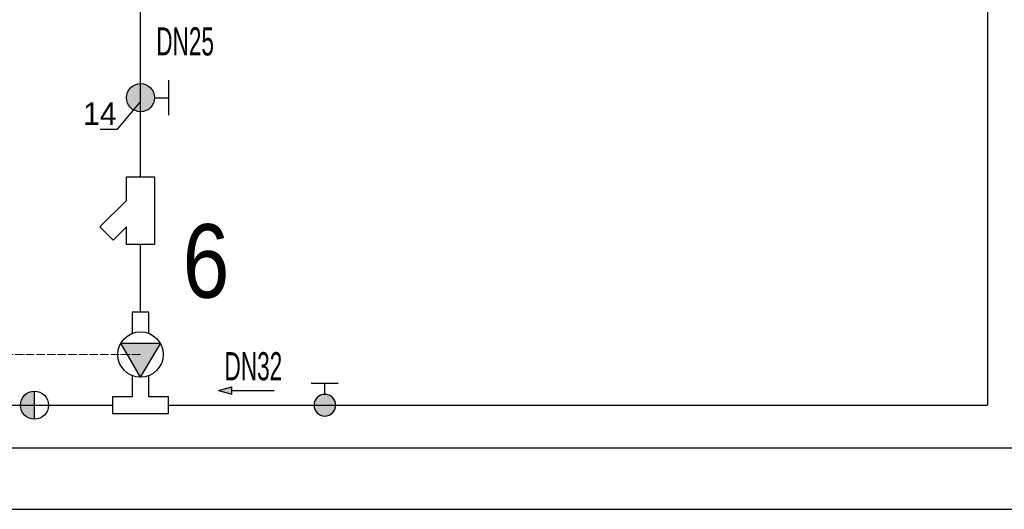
# Model space of a CAD drawing. Header units: millimetres. Extents: x 50532 to 99257, y 49161 to 61325.
# Tile 31 of 256: x 75144 to 76264, y 49161 to 49717. Entities that reach past the tile are written whole.
import ezdxf
from ezdxf.lldxf.tags import DXFTag

# ---------------------------------------------------------------- set-up
doc = ezdxf.new("R2010")
doc.units = ezdxf.units.MM
doc.linetypes.add('ACAD_ISO04W100', pattern=[30, 24, -3, 0, -3])
doc.linetypes.add('PHANTOM', pattern=[2.5, 1.25, -0.25, 0.25, -0.25, 0.25, -0.25])
doc.layers.add('eBUS', color=82, linetype='PHANTOM')
doc.layers.add('TABELKA', color=7, linetype='Continuous')
doc.layers.add('IS_KT_OPIS', color=100, linetype='Continuous', lineweight=15)
doc.layers.add('IS_Powrót', color=5, linetype='DASH', lineweight=30, true_color=0x0000ff)
doc.layers.add('IS_Zasilanie', color=1, linetype='SOLID', lineweight=30, true_color=0xff0000)
doc.styles.add('_S50', font='GOTHIC.TTF', dxfattribs={"width": 0.7, "height": 100})
doc.styles.add('ARIAL', font='ARIALN.TTF')
doc.styles.get("Standard").update_dxf_attribs({"font": 'GOTHIC.TTF'})
tags = doc.linetypes.add('DASH', pattern=[15, 10, -5]).pattern_tags.tags
tags[6:7] = [DXFTag(74, 4), DXFTag(75, 0), DXFTag(340, '0'), DXFTag(46, 0.0), DXFTag(50, 0.0), DXFTag(44, 0.0), DXFTag(45, 0.0)]
tags[4:5] = [DXFTag(74, 4), DXFTag(75, 0), DXFTag(340, '0'), DXFTag(46, 0.0), DXFTag(50, 0.0), DXFTag(44, 0.0), DXFTag(45, 0.0)]
tags = doc.linetypes.add('SOLID', pattern=[10, 10, 0]).pattern_tags.tags
tags[6:7] = [DXFTag(74, 4), DXFTag(75, 0), DXFTag(340, '0'), DXFTag(46, 0.0), DXFTag(50, 0.0), DXFTag(44, 0.0), DXFTag(45, 0.0)]
tags[4:5] = [DXFTag(74, 4), DXFTag(75, 0), DXFTag(340, '0'), DXFTag(46, 0.0), DXFTag(50, 0.0), DXFTag(44, 0.0), DXFTag(45, 0.0)]

# ---------------------------------------------------------------- blocks, each defined once
blk = doc.blocks.new('A$C68A92783')
blk.add_hatch(color=256).paths.add_polyline_path([(-5.04, 8.73), (-20.16, 0), (-5.27, -8.86, 0.006561), (-5.04, -8.73)])
for p, q in [((-20.16, 0), (-5.04, 8.73)), ((-5.04, 8.73), (-5.04, -9)), ((-20.16, 0), (-5.04, -9))]:
    blk.add_line(p, q)
blk.add_circle((-10.08, 0), 10.08)
blk = doc.blocks.new('A$C30E04EB3')
for points in [[(3, 28.49), (3, 36), (-3, 36), (-3, 28.49)], [(-3, 13.51), (-3, 6), (-10, 6), (-10, 0), (10, 0), (10, 6)], [(10, 6), (3, 6), (3, 13.51)]]:
    blk.add_lwpolyline(points)
at = {"xscale": 0.8, "yscale": 0.8, "zscale": 0.8, "rotation": 90}
blk.add_blockref('A$C68A92783', (0, 29.06), dxfattribs=at)
blk = doc.blocks.new('A$C64925188')
blk.add_hatch(color=256).paths.add_polyline_path([(5, 0, 1), (-5, 0)])
blk.add_line((-5, 0), (5, 0))
blk.add_circle((0, 0), 5)
blk = doc.blocks.new('A$C38E95888')
blk.add_hatch(color=256).paths.add_polyline_path([(3.84, 0, 1), (-3.84, 0, 1)])
for p, q in [((7.68, 4.8), (7.68, -4.8)), ((3.84, 0), (7.68, 0))]:
    blk.add_line(p, q)
blk.add_circle((0, 0), 3.84)
blk = doc.blocks.new('A$C5BBC03D3')
at = {"lineweight": -2}
for points in [[(-3.84, 13.67), (-7.46, 17.29), (-11.08, 13.67), (-3.84, 6.43)], [(-3.84, 6.43), (-3.84, 0), (3.84, 0), (3.84, 18.48), (-3.84, 18.48), (-3.84, 13.67)]]:
    blk.add_lwpolyline(points, dxfattribs=at)
blk = doc.blocks.new('A$C78C94660')
h = blk.add_hatch(color=256)
h.dxf.hatch_style = 1
h.paths.add_polyline_path([(0, -1.29), (0, 1.29), (-4.83, 0)])
for p, q in [((-4.83, 0), (0, 1.29)), ((-4.83, 0), (0, -1.29)), ((0, 1.29), (0, -1.29)), ((0, 0), (15, 0))]:
    blk.add_line(p, q)

msp = doc.modelspace()

# ---------------------------------------------------------------- linework, layer by layer
msp.add_lwpolyline([(75235.1, 49592.9), (75254.9, 49592.9), (75281.2, 49623.9)])
at = {"layer": 'eBUS', "linetype": 'ACAD_ISO04W100', "lineweight": 13, "ltscale": 0.4}
msp.add_lwpolyline([(75281.1, 49336.7), (75029.3, 49336.7), (75029.3, 49828.8), (74799.9, 49828.8), (74799.9, 49765.9), (74727.4, 49765.9)], dxfattribs=at)
at = {"layer": 'IS_Powrót', "color": 140, "ltscale": 3}
for p in [(76244.7, 50405), (75313.1, 49279.1)]:
    msp.add_line(p, (76244.7, 49279.1), dxfattribs=at)
msp.add_lwpolyline([(74893.8, 49279.1), (75249.1, 49279.1)], dxfattribs=at)
at = {"layer": 'IS_Zasilanie', "color": 210, "ltscale": 3}
for p, q in [((75281.1, 49538.7), (75281.1, 49872.7)), ((75281.1, 49384.7), (75281.1, 49461.7))]:
    msp.add_line(p, q, dxfattribs=at)
at = {"layer": 'TABELKA'}
for points in [[(74135.2, 49160.8), (79835.2, 49160.8), (79835.2, 52130.8), (74135.2, 52130.8)], [(74385.2, 49230.8), (79765.2, 49230.8), (79765.2, 52060.8), (74385.2, 52060.8)]]:
    msp.add_lwpolyline(points, close=True, dxfattribs=at)

# ---------------------------------------------------------------- block references
at = {"xscale": 4.166666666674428, "yscale": 4.166666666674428, "zscale": 4.166666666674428}
msp.add_blockref('A$C38E95888', (75281.1, 49628.7), dxfattribs=at)
for name, p, xscale, yscale, zscale, rotation in [('A$C5BBC03D3', (75281.1, 49538.7), -4.166666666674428, 4.166666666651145, 4.166666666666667, 180), ('A$C38E95888', (75490.8, 49279.1), -3.2, 3.2, 3.2, 270), ('A$C64925188', (75160.4, 49279.1), 3.2, 3.2, 3.2, 90)]:
    msp.add_blockref(name, p, dxfattribs=dict(xscale=xscale, yscale=yscale, zscale=zscale, rotation=rotation))
at = {"color": 6, "xscale": 3.2, "yscale": 3.2, "zscale": 3.2}
msp.add_blockref('A$C30E04EB3', (75281.1, 49269.5), dxfattribs=at)
at = {"color": 6, "xscale": -3.2, "yscale": 3.2, "zscale": 3.2, "rotation": 180}
msp.add_blockref('A$C78C94660', (75385.1, 49295.9), dxfattribs=at)

# ---------------------------------------------------------------- texts
at = {"color": 212, "style": 'ARIAL'}
msp.add_text('6', height=83.6, dxfattribs=at).set_placement((75329, 49401.3))
at = {"insert": (75215.8, 49623.4), "char_height": 25.6, "width": 101.525, "attachment_point": 1}
msp.add_mtext('14', dxfattribs=at)
at = {"layer": 'IS_KT_OPIS', "color": 7, "linetype": 'ByBlock', "style": '_S50', "width": 0.6}
for s, p in [('DN25', (75299, 49676.7)), ('DN32', (75376.7, 49307.4))]:
    msp.add_text(s, height=32, dxfattribs=at).set_placement(p)

doc.saveas('drawing.dxf')
